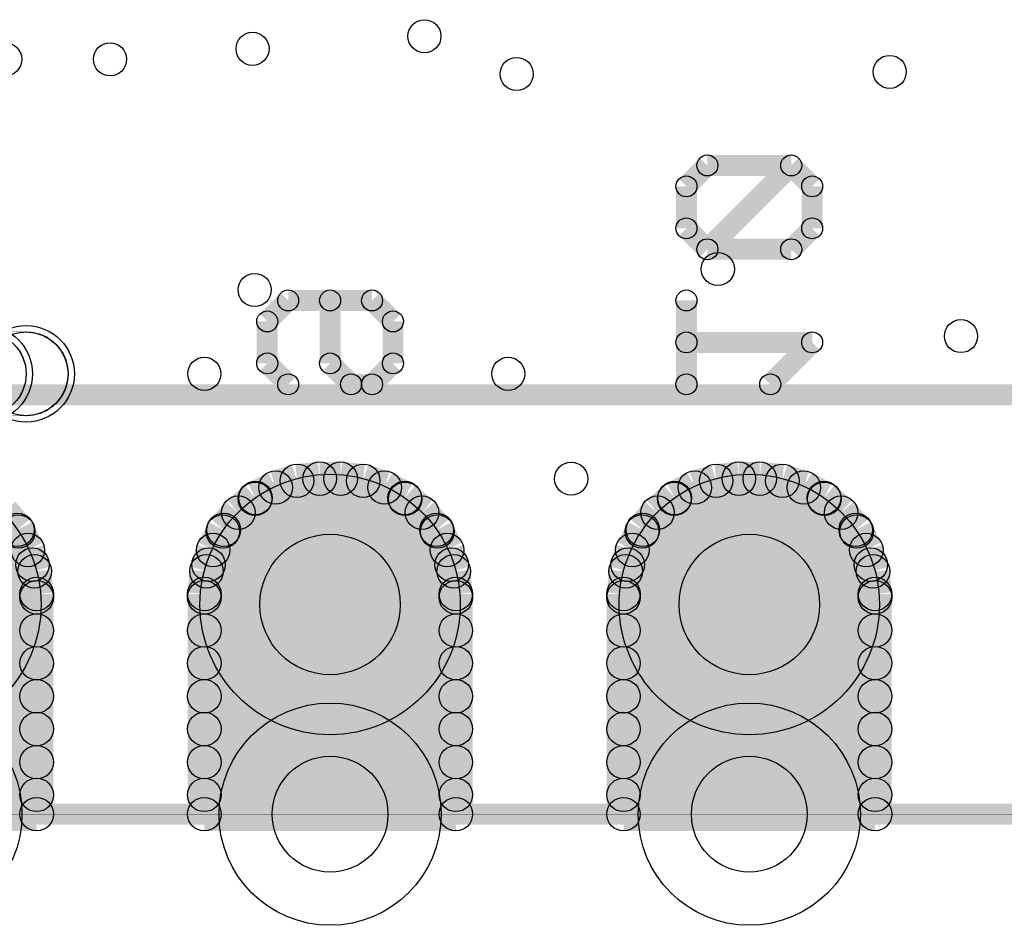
# Model space of a CAD drawing. Extents: x 0 to 26.8, y 0 to 19.7.
# Tile 5 of 12: x 11.9 to 17.9, y 0.6 to 6.1. Entities that reach past the tile are written whole.
import ezdxf

# ---------------------------------------------------------------- set-up
doc = ezdxf.new("R2010")
doc.units = 0
doc.layers.get('0').update_dxf_attribs({"linetype": 'CONTINUOUS'})
for name, color, linetype in [('SEEEDSTUDIOXIAONRF52840V1_1_GBO', 7, 'CONTINUOUS'), ('SEEEDSTUDIOXIAONRF52840V1_1_GBS', 6, 'CONTINUOUS'), ('SEEEDSTUDIOXIAONRF52840V1_1_TXT', 12, 'CONTINUOUS')]:
    doc.layers.add(name, color=color, linetype=linetype)

# ---------------------------------------------------------------- blocks, each defined once
blk = doc.blocks.new('ROUND_3')
blk.add_circle((0, 0), 0.0635)
blk = doc.blocks.new('ROUND_1')
blk.add_circle((0, 0), 0.00127)
blk = doc.blocks.new('ROUND_2')
blk.add_circle((0, 0), 0)
blk = doc.blocks.new('ROUND_12')
blk.add_circle((0, 0), 0.2921)
blk = doc.blocks.new('ROUND_26')
blk.add_circle((0, 0), 0.7887)
blk = doc.blocks.new('ROUND_27')
blk.add_circle((0, 0), 0.6731)
blk = doc.blocks.new('ROUND_18')
blk.add_circle((0, 0), 0.1016)
blk = doc.blocks.new('ROUND_85')
blk.add_circle((0, 0), 0.1003)
blk = doc.blocks.new('ROUND_5')
blk.add_circle((0, 0), 0.254)
blk = doc.blocks.new('ROUND_86')
blk.add_circle((0, 0), 0.3505)
blk = doc.blocks.new('ROUND_87')
blk.add_circle((0, 0), 0.4254)

msp = doc.modelspace()

# ---------------------------------------------------------------- linework, layer by layer
at = {"layer": 'SEEEDSTUDIOXIAONRF52840V1_1_GBO'}
for points, const_width in [([(15.9385, 5.08508), (16.0655, 5.21208)], 0.127), ([(16.5735, 5.21208), (16.0655, 4.70408)], 0.127), ([(16.0655, 5.21208), (16.5735, 5.21208)], 0.127), ([(16.7005, 5.08508), (16.5735, 5.21208)], 0.127), ([(15.9385, 4.83108), (15.9385, 5.08508)], 0.127), ([(16.7005, 4.83108), (16.7005, 5.08508)], 0.127), ([(16.0655, 4.70408), (15.9385, 4.83108)], 0.127), ([(16.7005, 4.83108), (16.5735, 4.70408)], 0.127), ([(16.5735, 4.70408), (16.0655, 4.70408)], 0.127), ([(13.3985, 4.2672), (13.5255, 4.3942)], 0.127), ([(13.5255, 4.3942), (14.0335, 4.3942)], 0.127), ([(13.7795, 4.0132), (13.7795, 4.3942)], 0.127), ([(14.0335, 4.3942), (14.1605, 4.2672)], 0.127), ([(15.9385, 4.3942), (15.9385, 3.8862)], 0.127), ([(13.3985, 4.2672), (13.3985, 4.0132)], 0.127), ([(14.1605, 4.2672), (14.1605, 4.0132)], 0.127), ([(11.938, 4.2037), (11.176, 4.2037)], 0.00254), ([(11.98118, 4.19862), (11.938, 4.2037)], 0.00254), ([(12.02436, 4.18846), (11.98118, 4.19862)], 0.00254), ([(12.065, 4.17068), (12.02436, 4.18846)], 0.00254), ([(15.9385, 4.1402), (16.7005, 4.1402)], 0.127), ([(16.7005, 4.1402), (16.4465, 3.8862)], 0.127), ([(12.10056, 4.14528), (12.065, 4.17068)], 0.00254), ([(12.13358, 4.11226), (12.10056, 4.14528)], 0.00254), ([(12.15898, 4.0767), (12.13358, 4.11226)], 0.00254), ([(12.17676, 4.03606), (12.15898, 4.0767)], 0.00254), ([(13.3985, 4.0132), (13.5255, 3.8862)], 0.127), ([(13.9065, 3.8862), (13.7795, 4.0132)], 0.127), ([(14.1605, 4.0132), (14.0335, 3.8862)], 0.127), ([(12.18692, 3.99288), (12.17676, 4.03606)], 0.00254), ([(12.192, 3.9497), (12.18692, 3.99288)], 0.00254), ([(12.18692, 3.90652), (12.192, 3.9497)], 0.00254), ([(14.0335, 3.8862), (13.9065, 3.8862)], 0.127), ([(25.2095, 3.8227), (7.4295, 3.8227)], 0.127), ([(12.17676, 3.86334), (12.18692, 3.90652)], 0.00254), ([(12.13358, 3.78714), (12.15898, 3.8227)], 0.00254), ([(12.15898, 3.8227), (12.17676, 3.86334)], 0.00254), ([(12.10056, 3.75412), (12.13358, 3.78714)], 0.00254), ([(11.938, 3.6957), (11.98118, 3.70078)], 0.00254), ([(11.98118, 3.70078), (12.02436, 3.71094)], 0.00254), ([(12.02436, 3.71094), (12.065, 3.72872)], 0.00254), ([(12.065, 3.72872), (12.10056, 3.75412)], 0.00254), ([(11.176, 3.6957), (11.938, 3.6957)], 0.00254), ([(7.4295, 1.2827), (25.2095, 1.2827)], 0.127), ([(7.747, 1.2827), (24.892, 1.2827)], 0.00254)]:
    msp.add_lwpolyline(points, dxfattribs=dict(at, const_width=const_width))
for points in [[(11.8872, 4.19862), (11.938, 4.2037)], [(11.938, 4.2037), (11.9888, 4.19862)], [(11.9888, 4.19862), (12.03452, 4.18338)], [(12.03452, 4.18338), (12.08024, 4.16052)], [(12.08024, 4.16052), (12.11834, 4.13004)], [(12.11834, 4.13004), (12.14882, 4.09194)], [(11.89482, 4.09194), (11.91768, 4.04622)], [(12.14882, 4.09194), (12.17168, 4.04622)], [(11.91768, 4.04622), (11.93292, 4.0005)], [(11.93292, 4.0005), (11.938, 3.9497)], [(12.17168, 4.04622), (12.18692, 4.0005)], [(12.18692, 4.0005), (12.192, 3.9497)], [(11.938, 3.9497), (11.93292, 3.8989)], [(12.192, 3.9497), (12.18692, 3.8989)], [(11.93292, 3.8989), (11.91768, 3.85318)], [(12.18692, 3.8989), (12.17168, 3.85318)], [(11.91768, 3.85318), (11.89482, 3.80746)], [(12.17168, 3.85318), (12.14882, 3.80746)], [(12.11834, 3.76936), (12.08024, 3.73888)], [(12.14882, 3.80746), (12.11834, 3.76936)], [(11.938, 3.6957), (11.8872, 3.70078)], [(11.9888, 3.70078), (11.938, 3.6957)], [(12.03452, 3.71602), (11.9888, 3.70078)], [(12.08024, 3.73888), (12.03452, 3.71602)]]:
    msp.add_lwpolyline(points, dxfattribs=at)
at = {"layer": 'SEEEDSTUDIOXIAONRF52840V1_1_GBS'}
for points, const_width in [([(11.938, 4.2037), (11.176, 4.2037)], 0.00254), ([(11.98118, 4.19862), (11.938, 4.2037)], 0.00254), ([(12.02436, 4.18846), (11.98118, 4.19862)], 0.00254), ([(12.065, 4.17068), (12.02436, 4.18846)], 0.00254), ([(12.10056, 4.14528), (12.065, 4.17068)], 0.00254), ([(12.13358, 4.11226), (12.10056, 4.14528)], 0.00254), ([(12.15898, 4.0767), (12.13358, 4.11226)], 0.00254), ([(12.17676, 4.03606), (12.15898, 4.0767)], 0.00254), ([(12.18692, 3.99288), (12.17676, 4.03606)], 0.00254), ([(12.192, 3.9497), (12.18692, 3.99288)], 0.00254), ([(12.18692, 3.90652), (12.192, 3.9497)], 0.00254), ([(12.17676, 3.86334), (12.18692, 3.90652)], 0.00254), ([(12.13358, 3.78714), (12.15898, 3.8227)], 0.00254), ([(12.15898, 3.8227), (12.17676, 3.86334)], 0.00254), ([(12.10056, 3.75412), (12.13358, 3.78714)], 0.00254), ([(11.938, 3.6957), (11.98118, 3.70078)], 0.00254), ([(11.98118, 3.70078), (12.02436, 3.71094)], 0.00254), ([(12.02436, 3.71094), (12.065, 3.72872)], 0.00254), ([(12.065, 3.72872), (12.10056, 3.75412)], 0.00254), ([(11.176, 3.6957), (11.938, 3.6957)], 0.00254), ([(13.57884, 3.302), (13.4493, 3.26136)], 0.2032), ([(13.716, 3.3147), (13.57884, 3.302)], 0.2032), ([(13.843, 3.3147), (13.716, 3.3147)], 0.2032), ([(13.98016, 3.302), (13.843, 3.3147)], 0.2032), ([(14.1097, 3.26136), (13.98016, 3.302)], 0.2032), ([(15.9893, 3.26136), (16.11884, 3.302)], 0.2032), ([(16.11884, 3.302), (16.256, 3.3147)], 0.2032), ([(16.256, 3.3147), (16.383, 3.3147)], 0.2032), ([(16.383, 3.3147), (16.52016, 3.302)], 0.2032), ([(16.52016, 3.302), (16.6497, 3.26136)], 0.2032), ([(13.4493, 3.26136), (13.32738, 3.19786)], 0.2032), ([(14.23162, 3.19786), (14.1097, 3.26136)], 0.2032), ([(15.86738, 3.19786), (15.9893, 3.26136)], 0.2032), ([(16.6497, 3.26136), (16.77162, 3.19786)], 0.2032), ([(13.32738, 3.19786), (13.22324, 3.10896)], 0.2032), ([(13.32484, 3.19278), (14.23416, 3.19278)], 0.2032), ([(14.33576, 3.10896), (14.23162, 3.19786)], 0.2032), ([(15.76324, 3.10896), (15.86738, 3.19786)], 0.2032), ([(16.77416, 3.19278), (15.86484, 3.19278)], 0.2032), ([(16.77162, 3.19786), (16.87576, 3.10896)], 0.2032), ([(11.88466, 3.00482), (11.79576, 3.10896)], 0.2032), ([(13.22324, 3.10896), (13.13434, 3.00482)], 0.2032), ([(14.42466, 3.00482), (14.33576, 3.10896)], 0.2032), ([(15.67434, 3.00482), (15.76324, 3.10896)], 0.2032), ([(16.87576, 3.10896), (16.96466, 3.00482)], 0.2032), ([(11.94816, 2.8829), (11.88466, 3.00482)], 0.2032), ([(13.13434, 3.00482), (13.07084, 2.8829)], 0.2032), ([(14.48816, 2.8829), (14.42466, 3.00482)], 0.2032), ([(15.61084, 2.8829), (15.67434, 3.00482)], 0.2032), ([(16.96466, 3.00482), (17.02816, 2.8829)], 0.2032), ([(11.88974, 2.99466), (10.58926, 2.99466)], 0.2032), ([(14.42974, 2.99466), (13.12926, 2.99466)], 0.2032), ([(16.96974, 2.99466), (15.66926, 2.99466)], 0.2032), ([(11.9888, 2.75336), (11.94816, 2.8829)], 0.2032), ([(13.07084, 2.8829), (13.0302, 2.75336)], 0.2032), ([(14.5288, 2.75336), (14.48816, 2.8829)], 0.2032), ([(15.5702, 2.75336), (15.61084, 2.8829)], 0.2032), ([(17.02816, 2.8829), (17.0688, 2.75336)], 0.2032), ([(10.5029, 2.794), (11.9761, 2.794)], 0.2032), ([(13.0429, 2.794), (14.5161, 2.794)], 0.2032), ([(15.5829, 2.794), (17.0561, 2.794)], 0.2032), ([(12.0015, 2.6162), (11.9888, 2.75336)], 0.2032), ([(13.0302, 2.75336), (13.0175, 2.6162)], 0.2032), ([(14.5415, 2.6162), (14.5288, 2.75336)], 0.2032), ([(15.5575, 2.6162), (15.5702, 2.75336)], 0.2032), ([(17.0688, 2.75336), (17.0815, 2.6162)], 0.2032), ([(12.0015, 2.59588), (10.4775, 2.59588)], 0.2032), ([(12.0015, 1.2827), (12.0015, 2.6162)], 0.2032), ([(13.0175, 2.6162), (13.0175, 1.2827)], 0.2032), ([(14.5415, 2.59588), (13.0175, 2.59588)], 0.2032), ([(14.5415, 1.2827), (14.5415, 2.6162)], 0.2032), ([(15.5575, 1.2827), (15.5575, 2.6162)], 0.2032), ([(17.0815, 2.59588), (15.5575, 2.59588)], 0.2032), ([(17.0815, 2.6162), (17.0815, 1.2827)], 0.2032), ([(10.4775, 2.39522), (12.0015, 2.39522)], 0.2032), ([(13.0175, 2.39522), (14.5415, 2.39522)], 0.2032), ([(15.5575, 2.39522), (17.0815, 2.39522)], 0.2032), ([(12.0015, 2.1971), (10.4775, 2.1971)], 0.2032), ([(14.5415, 2.1971), (13.0175, 2.1971)], 0.2032), ([(17.0815, 2.1971), (15.5575, 2.1971)], 0.2032), ([(10.4775, 1.99644), (12.0015, 1.99644)], 0.2032), ([(13.0175, 1.99644), (14.5415, 1.99644)], 0.2032), ([(15.5575, 1.99644), (17.0815, 1.99644)], 0.2032), ([(12.0015, 1.79832), (10.4775, 1.79832)], 0.2032), ([(14.5415, 1.79832), (13.0175, 1.79832)], 0.2032), ([(17.0815, 1.79832), (15.5575, 1.79832)], 0.2032), ([(10.4775, 1.59766), (12.0015, 1.59766)], 0.2032), ([(13.0175, 1.59766), (14.5415, 1.59766)], 0.2032), ([(15.5575, 1.59766), (17.0815, 1.59766)], 0.2032), ([(12.0015, 1.39954), (10.4775, 1.39954)], 0.2032), ([(14.5415, 1.39954), (13.0175, 1.39954)], 0.2032), ([(15.5575, 1.39954), (17.0815, 1.39954)], 0.2032), ([(10.4775, 1.2827), (12.0015, 1.2827)], 0.2032), ([(13.0175, 1.2827), (14.5415, 1.2827)], 0.2032), ([(17.0815, 1.2827), (15.5575, 1.2827)], 0.2032), ([(7.747, 1.2827), (24.892, 1.2827)], 0.00254)]:
    msp.add_lwpolyline(points, dxfattribs=dict(at, const_width=const_width))
for points in [[(11.8872, 4.19862), (11.938, 4.2037)], [(11.938, 4.2037), (11.9888, 4.19862)], [(11.9888, 4.19862), (12.03452, 4.18338)], [(12.03452, 4.18338), (12.08024, 4.16052)], [(12.08024, 4.16052), (12.11834, 4.13004)], [(12.11834, 4.13004), (12.14882, 4.09194)], [(11.89482, 4.09194), (11.91768, 4.04622)], [(12.14882, 4.09194), (12.17168, 4.04622)], [(11.91768, 4.04622), (11.93292, 4.0005)], [(11.93292, 4.0005), (11.938, 3.9497)], [(12.17168, 4.04622), (12.18692, 4.0005)], [(12.18692, 4.0005), (12.192, 3.9497)], [(11.938, 3.9497), (11.93292, 3.8989)], [(12.192, 3.9497), (12.18692, 3.8989)], [(11.93292, 3.8989), (11.91768, 3.85318)], [(12.18692, 3.8989), (12.17168, 3.85318)], [(11.91768, 3.85318), (11.89482, 3.80746)], [(12.17168, 3.85318), (12.14882, 3.80746)], [(12.11834, 3.76936), (12.08024, 3.73888)], [(12.14882, 3.80746), (12.11834, 3.76936)], [(11.938, 3.6957), (11.8872, 3.70078)], [(11.9888, 3.70078), (11.938, 3.6957)], [(12.03452, 3.71602), (11.9888, 3.70078)], [(12.08024, 3.73888), (12.03452, 3.71602)]]:
    msp.add_lwpolyline(points, dxfattribs=at)

# ---------------------------------------------------------------- block references
at = {"layer": 'SEEEDSTUDIOXIAONRF52840V1_1_GBO'}
for name, p in [('ROUND_3', (16.0655, 5.21208)), ('ROUND_3', (16.5735, 5.21208)), ('ROUND_3', (16.5735, 5.21208)), ('ROUND_3', (15.9385, 5.08508)), ('ROUND_3', (16.7005, 5.08508)), ('ROUND_3', (15.9385, 4.83108)), ('ROUND_3', (16.7005, 4.83108)), ('ROUND_3', (16.7005, 4.83108)), ('ROUND_3', (16.0655, 4.70408)), ('ROUND_3', (16.0655, 4.70408)), ('ROUND_3', (16.5735, 4.70408)), ('ROUND_3', (13.5255, 4.3942)), ('ROUND_3', (13.5255, 4.3942)), ('ROUND_3', (13.7795, 4.3942)), ('ROUND_3', (14.0335, 4.3942)), ('ROUND_3', (15.9385, 4.3942)), ('ROUND_3', (13.3985, 4.2672)), ('ROUND_3', (13.3985, 4.2672)), ('ROUND_3', (14.1605, 4.2672)), ('ROUND_2', (11.938, 4.2037)), ('ROUND_2', (11.9888, 4.19862)), ('ROUND_2', (12.03452, 4.18338)), ('ROUND_1', (11.938, 4.2037)), ('ROUND_1', (11.938, 4.2037)), ('ROUND_1', (11.98118, 4.19862)), ('ROUND_1', (12.02436, 4.18846)), ('ROUND_3', (15.9385, 4.1402)), ('ROUND_3', (16.7005, 4.1402)), ('ROUND_2', (12.08024, 4.16052)), ('ROUND_2', (12.11834, 4.13004)), ('ROUND_1', (12.065, 4.17068)), ('ROUND_1', (12.10056, 4.14528)), ('ROUND_2', (12.14882, 4.09194)), ('ROUND_1', (12.13358, 4.11226)), ('ROUND_1', (12.15898, 4.0767)), ('ROUND_3', (13.3985, 4.0132)), ('ROUND_3', (13.7795, 4.0132)), ('ROUND_3', (13.7795, 4.0132)), ('ROUND_3', (14.1605, 4.0132)), ('ROUND_2', (12.17168, 4.04622)), ('ROUND_2', (11.91768, 4.04622)), ('ROUND_2', (12.18692, 4.0005)), ('ROUND_2', (11.93292, 4.0005)), ('ROUND_1', (12.17676, 4.03606)), ('ROUND_2', (12.192, 3.9497)), ('ROUND_2', (11.938, 3.9497)), ('ROUND_1', (12.18692, 3.99288)), ('ROUND_1', (12.192, 3.9497)), ('ROUND_3', (13.5255, 3.8862)), ('ROUND_3', (13.9065, 3.8862)), ('ROUND_3', (14.0335, 3.8862)), ('ROUND_3', (15.9385, 3.8862)), ('ROUND_3', (16.4465, 3.8862)), ('ROUND_2', (12.18692, 3.8989)), ('ROUND_2', (11.93292, 3.8989)), ('ROUND_1', (12.18692, 3.90652)), ('ROUND_2', (12.17168, 3.85318)), ('ROUND_2', (11.91768, 3.85318)), ('ROUND_1', (12.15898, 3.8227)), ('ROUND_1', (12.17676, 3.86334)), ('ROUND_2', (12.14882, 3.80746)), ('ROUND_2', (12.11834, 3.76936)), ('ROUND_1', (12.13358, 3.78714)), ('ROUND_2', (12.08024, 3.73888)), ('ROUND_2', (12.03452, 3.71602)), ('ROUND_2', (11.9888, 3.70078)), ('ROUND_1', (11.98118, 3.70078)), ('ROUND_1', (12.02436, 3.71094)), ('ROUND_1', (12.065, 3.72872)), ('ROUND_1', (12.10056, 3.75412)), ('ROUND_2', (11.938, 3.6957)), ('ROUND_1', (11.938, 3.6957))]:
    msp.add_blockref(name, p, dxfattribs=at)
at = {"layer": 'SEEEDSTUDIOXIAONRF52840V1_1_GBS'}
for name, p in [('ROUND_12', (11.684, 3.9497)), ('ROUND_12', (11.938, 3.9497)), ('ROUND_2', (11.938, 4.2037)), ('ROUND_2', (11.9888, 4.19862)), ('ROUND_2', (12.03452, 4.18338)), ('ROUND_1', (11.938, 4.2037)), ('ROUND_1', (11.98118, 4.19862)), ('ROUND_1', (12.02436, 4.18846)), ('ROUND_2', (12.08024, 4.16052)), ('ROUND_2', (12.11834, 4.13004)), ('ROUND_1', (12.065, 4.17068)), ('ROUND_1', (12.10056, 4.14528)), ('ROUND_2', (12.14882, 4.09194)), ('ROUND_1', (12.13358, 4.11226)), ('ROUND_1', (12.15898, 4.0767)), ('ROUND_2', (12.17168, 4.04622)), ('ROUND_2', (11.91768, 4.04622)), ('ROUND_2', (12.18692, 4.0005)), ('ROUND_2', (11.93292, 4.0005)), ('ROUND_1', (12.17676, 4.03606)), ('ROUND_2', (12.192, 3.9497)), ('ROUND_2', (11.938, 3.9497)), ('ROUND_1', (12.18692, 3.99288)), ('ROUND_1', (12.192, 3.9497)), ('ROUND_2', (12.18692, 3.8989)), ('ROUND_2', (11.93292, 3.8989)), ('ROUND_1', (12.18692, 3.90652)), ('ROUND_2', (12.17168, 3.85318)), ('ROUND_2', (11.91768, 3.85318)), ('ROUND_1', (12.15898, 3.8227)), ('ROUND_1', (12.17676, 3.86334)), ('ROUND_2', (12.14882, 3.80746)), ('ROUND_2', (12.11834, 3.76936)), ('ROUND_1', (12.13358, 3.78714)), ('ROUND_2', (12.08024, 3.73888)), ('ROUND_2', (12.03452, 3.71602)), ('ROUND_2', (11.9888, 3.70078)), ('ROUND_1', (11.98118, 3.70078)), ('ROUND_1', (12.02436, 3.71094)), ('ROUND_1', (12.065, 3.72872)), ('ROUND_1', (12.10056, 3.75412)), ('ROUND_2', (11.938, 3.6957)), ('ROUND_1', (11.938, 3.6957)), ('ROUND_18', (13.57884, 3.302)), ('ROUND_18', (13.716, 3.3147)), ('ROUND_18', (13.843, 3.3147)), ('ROUND_18', (13.98016, 3.302)), ('ROUND_18', (16.11884, 3.302)), ('ROUND_18', (16.256, 3.3147)), ('ROUND_18', (16.383, 3.3147)), ('ROUND_18', (16.52016, 3.302)), ('ROUND_26', (11.2395, 2.5527)), ('ROUND_26', (13.7795, 2.5527)), ('ROUND_18', (13.4493, 3.26136)), ('ROUND_18', (14.1097, 3.26136)), ('ROUND_26', (16.3195, 2.5527)), ('ROUND_18', (15.9893, 3.26136)), ('ROUND_18', (16.6497, 3.26136)), ('ROUND_18', (13.32484, 3.19278)), ('ROUND_18', (13.32738, 3.19786)), ('ROUND_18', (14.23162, 3.19786)), ('ROUND_18', (14.23416, 3.19278)), ('ROUND_18', (15.86484, 3.19278)), ('ROUND_18', (15.86738, 3.19786)), ('ROUND_18', (16.77162, 3.19786)), ('ROUND_18', (16.77416, 3.19278)), ('ROUND_18', (13.22324, 3.10896)), ('ROUND_18', (14.33576, 3.10896)), ('ROUND_18', (15.76324, 3.10896)), ('ROUND_18', (16.87576, 3.10896)), ('ROUND_18', (11.88466, 3.00482)), ('ROUND_18', (13.13434, 3.00482)), ('ROUND_18', (14.42466, 3.00482)), ('ROUND_18', (15.67434, 3.00482)), ('ROUND_18', (16.96466, 3.00482)), ('ROUND_18', (11.88974, 2.99466)), ('ROUND_18', (13.12926, 2.99466)), ('ROUND_18', (14.42974, 2.99466)), ('ROUND_18', (15.66926, 2.99466)), ('ROUND_18', (16.96974, 2.99466)), ('ROUND_18', (11.94816, 2.8829)), ('ROUND_18', (13.07084, 2.8829)), ('ROUND_18', (14.48816, 2.8829)), ('ROUND_18', (15.61084, 2.8829)), ('ROUND_18', (17.02816, 2.8829)), ('ROUND_18', (11.9761, 2.794)), ('ROUND_18', (13.0429, 2.794)), ('ROUND_18', (14.5161, 2.794)), ('ROUND_18', (15.5829, 2.794)), ('ROUND_18', (17.0561, 2.794)), ('ROUND_18', (11.9888, 2.75336)), ('ROUND_18', (13.0302, 2.75336)), ('ROUND_18', (13.0302, 2.75336)), ('ROUND_18', (14.5288, 2.75336)), ('ROUND_18', (15.5702, 2.75336)), ('ROUND_18', (17.0688, 2.75336)), ('ROUND_18', (12.0015, 2.6162)), ('ROUND_18', (12.0015, 2.59588)), ('ROUND_18', (13.0175, 2.6162)), ('ROUND_18', (13.0175, 2.59588)), ('ROUND_18', (14.5415, 2.6162)), ('ROUND_18', (14.5415, 2.59588)), ('ROUND_18', (15.5575, 2.6162)), ('ROUND_18', (15.5575, 2.59588)), ('ROUND_18', (17.0815, 2.6162)), ('ROUND_18', (17.0815, 2.59588)), ('ROUND_18', (12.0015, 2.39522)), ('ROUND_18', (13.0175, 2.39522)), ('ROUND_18', (14.5415, 2.39522)), ('ROUND_18', (15.5575, 2.39522)), ('ROUND_18', (17.0815, 2.39522)), ('ROUND_18', (12.0015, 2.1971)), ('ROUND_18', (13.0175, 2.1971)), ('ROUND_18', (14.5415, 2.1971)), ('ROUND_18', (15.5575, 2.1971)), ('ROUND_18', (17.0815, 2.1971)), ('ROUND_18', (12.0015, 1.99644)), ('ROUND_18', (13.0175, 1.99644)), ('ROUND_18', (14.5415, 1.99644)), ('ROUND_18', (15.5575, 1.99644)), ('ROUND_18', (17.0815, 1.99644)), ('ROUND_27', (11.2395, 1.2827)), ('ROUND_27', (13.7795, 1.2827)), ('ROUND_27', (16.3195, 1.2827)), ('ROUND_18', (12.0015, 1.79832)), ('ROUND_18', (13.0175, 1.79832)), ('ROUND_18', (14.5415, 1.79832)), ('ROUND_18', (15.5575, 1.79832)), ('ROUND_18', (17.0815, 1.79832)), ('ROUND_18', (12.0015, 1.59766)), ('ROUND_18', (13.0175, 1.59766)), ('ROUND_18', (14.5415, 1.59766)), ('ROUND_18', (15.5575, 1.59766)), ('ROUND_18', (17.0815, 1.59766)), ('ROUND_18', (12.0015, 1.39954)), ('ROUND_18', (13.0175, 1.39954)), ('ROUND_18', (14.5415, 1.39954)), ('ROUND_18', (15.5575, 1.39954)), ('ROUND_18', (17.0815, 1.39954)), ('ROUND_18', (12.0015, 1.2827)), ('ROUND_18', (13.0175, 1.2827)), ('ROUND_18', (14.5415, 1.2827)), ('ROUND_18', (15.5575, 1.2827)), ('ROUND_18', (17.0815, 1.2827)), ('ROUND_18', (17.0815, 1.2827))]:
    msp.add_blockref(name, p, dxfattribs=at)
at = {"layer": 'SEEEDSTUDIOXIAONRF52840V1_1_TXT'}
for name, p in [('ROUND_85', (14.351, 5.9944)), ('ROUND_85', (13.3096, 5.9182)), ('ROUND_85', (11.811, 5.8547)), ('ROUND_85', (12.446, 5.8547)), ('ROUND_85', (14.9098, 5.7658)), ('ROUND_85', (17.1704, 5.7785)), ('ROUND_85', (16.129, 4.5847)), ('ROUND_85', (13.3223, 4.4577)), ('ROUND_85', (17.6022, 4.1783)), ('ROUND_5', (11.684, 3.9497)), ('ROUND_5', (11.938, 3.9497)), ('ROUND_85', (13.0175, 3.9497)), ('ROUND_85', (14.859, 3.9497)), ('ROUND_85', (15.24, 3.3147)), ('ROUND_87', (13.7795, 2.5527)), ('ROUND_87', (16.3195, 2.5527)), ('ROUND_86', (13.7795, 1.2827)), ('ROUND_86', (16.3195, 1.2827))]:
    msp.add_blockref(name, p, dxfattribs=at)

doc.saveas('drawing.dxf')
